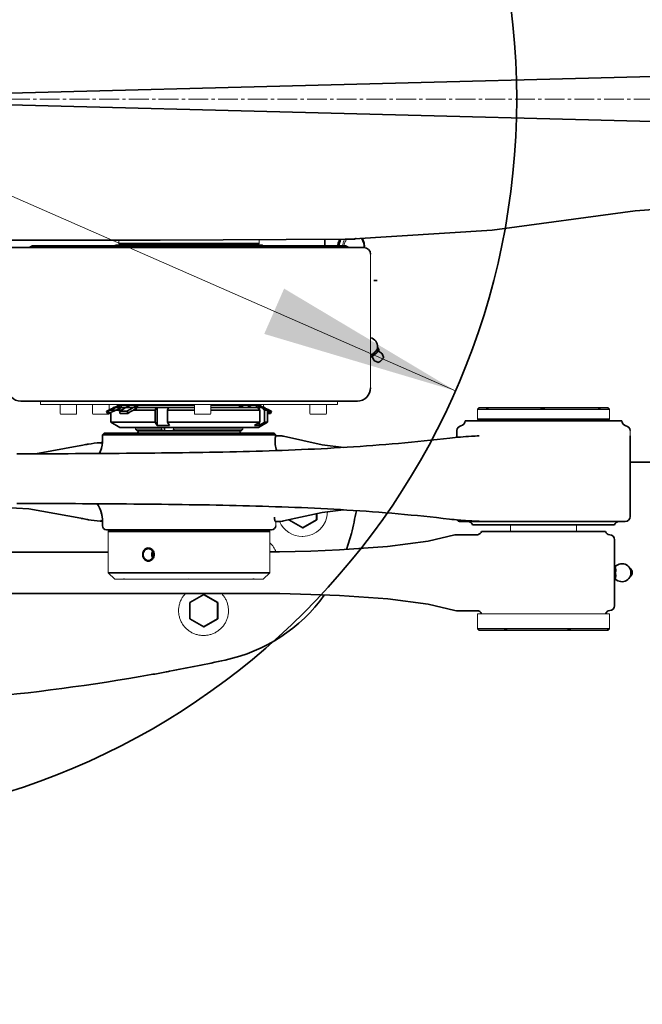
# Model space of a CAD drawing. Header units: millimetres. Extents: x -4455 to 4455, y -3150 to 3150.
# Tile 16 of 20: x 2473 to 2851, y 155 to 751. Entities that reach past the tile are written whole.
import ezdxf

# ---------------------------------------------------------------- set-up
doc = ezdxf.new("R2010")
doc.units = ezdxf.units.MM
doc.linetypes.add('点画线', pattern=[18, 12, -2, 2, -2])
doc.layers.get('0').update_dxf_attribs({"lineweight": 35})
for name, color, linetype, lineweight in [('00_BUW_DATUM', 7, 'Continuous', 18), ('02___PRT_ALL_AXES', 7, 'Continuous', 18), ('中心线层', 1, '点画线', 18), ('尺寸线层', 3, 'Continuous', 18), ('粗实线层', 7, 'Continuous', 35)]:
    doc.layers.add(name, color=color, linetype=linetype, lineweight=lineweight)
doc.styles.add('标准', font='txt', dxfattribs={"width": 0.667})
doc.dimstyles.new('标准', dxfattribs={"dimscale": 30, "dimtxt": 3.5, "dimasz": 4, "dimexe": 2, "dimexo": 0, "dimtad": 1, "dimdsep": 46, "dimtxsty": '标准', "dimblk": '_CAXARROW', "dimcen": 0, "dimdle": 6, "dimazin": 2, "dimtfac": 0.707107, "dimtdec": 3, "dimtmove": 2, "dimatfit": 3, "dimfxl": 1, "dimfrac": 2, "dimtolj": 1, "dimarcsym": 1})

# ---------------------------------------------------------------- blocks, each defined once
blk = doc.blocks.new('*X23')
at = {"layer": '尺寸线层', "linetype": 'Continuous', "transparency": 16777216}
for points in [[(1931.76, 880.12), (2047.68, 845.63), (2035.62, 818.16)], [(2737.58, 526.49), (2633.73, 588.45), (2621.67, 560.98)]]:
    blk.add_hatch(color=0, dxfattribs=at).paths.add_polyline_path(points, flags=0)
at = {"layer": '尺寸线层', "color": 0, "linetype": 'Continuous', "transparency": 16777216}
blk.add_line((1551.02, 1047.21), (2737.58, 526.49), dxfattribs=at)
at = {"layer": '尺寸线层', "color": 0, "transparency": 16777216, "insert": (1691.48, 1067.31), "char_height": 105, "width": 482.161, "attachment_point": 5, "rotation": 336.30605, "line_spacing_factor": 1.15057, "style": '标准'}
blk.add_mtext('\\T1.1;%%C880', dxfattribs=at)
blk = doc.blocks.new('_CAXARROW')
blk.add_hatch(color=0).paths.add_polyline_path([(0, 0), (-1, 0.125), (-1, -0.125)], flags=0)
blk = doc.blocks.new('*X24')
at = {"layer": '尺寸线层', "color": 0, "linetype": 'Continuous', "transparency": 16777216}
blk.add_line((3427.25, 554.89), (3423.25, 554.89), dxfattribs=at)
blk.add_arc((2334.67, 703.3), 1102.61, 352.26437, 1.5, dxfattribs=at)
at = {"layer": '尺寸线层', "color": 0, "transparency": 16777216, "insert": (3358.47, 554.89), "char_height": 105, "width": 210, "attachment_point": 5, "line_spacing_factor": 1.15057, "style": '标准'}
blk.add_mtext('\\T1.1;3%%D', dxfattribs=at)

msp = doc.modelspace()

# ---------------------------------------------------------------- linework, layer by layer
at = {"color": 7, "linetype": 'Continuous'}
for p, q in [((2532.101, 614.804), (2620.101, 614.804)), ((2618.601, 615.804), (2533.601, 615.804)), ((2534.601, 614.804), (2533.601, 615.804)), ((2617.601, 614.804), (2618.601, 615.804)), ((2658.379, 614.304), (2658.379, 618.304)), ((2670.74, 618.304), (2676.832, 618.304)), ((2673.083, 618.317), (2673.082, 618.317)), ((2677.01, 618.719), (2677.301, 618.723)), ((2682.101, 613.304), (2429.83, 613.304)), ((2481.102, 614.304), (2671.099, 614.304)), ((2688.027, 593.304), (2690.082, 593.304)), ((2687.804, 548.851), (2686.101, 547.958)), ((2690.364, 551.651), (2687.804, 548.851)), ((2688.133, 548.492), (2687.804, 548.851)), ((2690.299, 552.475), (2690.364, 551.651)), ((2690.582, 552.692), (2690.352, 552.943)), ((2690.364, 551.651), (2690.692, 551.292)), ((2691.073, 550.341), (2691.055, 551.502)), ((2691.141, 550.264), (2692.49, 549.538)), ((2687.303, 546.894), (2686.101, 547.02)), ((2687.373, 546.819), (2687.975, 545.411)), ((2690.469, 543.777), (2688.843, 544.522)), ((2690.617, 543.749), (2690.469, 543.777)), ((2693.894, 546.908), (2693.298, 548.594)), ((2474.102, 520.304), (2678.099, 520.304)), ((2526.145, 514.229), (2527.06, 514.229)), ((2526.145, 514.229), (2526.755, 512.859)), ((2527.67, 512.859), (2527.06, 514.229)), ((2528.601, 514.804), (2534.923, 514.804)), ((2528.601, 507.48), (2528.601, 513.295)), ((2530.101, 516.304), (2529.555, 515.759)), ((2530.101, 516.304), (2579.34, 516.304)), ((2533.104, 517.351), (2530.771, 516.304)), ((2531.686, 516.304), (2535.031, 517.804)), ((2532.601, 518.104), (2532.601, 518.304)), ((2579.34, 517.804), (2532.901, 517.804)), ((2534.116, 517.804), (2533.104, 517.35)), ((2533.888, 514.229), (2538.504, 514.229)), ((2533.888, 514.229), (2534.38, 512.859)), ((2535.031, 517.804), (2535.031, 516.304)), ((2540.315, 517.804), (2537.618, 516.304)), ((2538.995, 512.859), (2538.504, 514.229)), ((2542.233, 516.304), (2544.93, 517.804)), ((2542.345, 514.804), (2555.607, 514.804)), ((2544.93, 517.804), (2544.93, 516.304)), ((2555.607, 514.804), (2556.14, 516.304)), ((2555.607, 507.48), (2555.607, 514.804)), ((2556.786, 505.564), (2556.786, 516.304)), ((2563.622, 516.304), (2563.089, 514.804)), ((2563.089, 514.804), (2579.34, 514.804)), ((2563.089, 514.804), (2563.089, 507.48)), ((2619.301, 517.804), (2589.34, 517.804)), ((2589.34, 516.304), (2622.101, 516.304)), ((2589.34, 514.804), (2618.952, 514.804)), ((2606.599, 516.304), (2606.599, 517.804)), ((2606.599, 517.804), (2609.248, 516.304)), ((2614.007, 516.304), (2611.359, 517.804)), ((2616.951, 516.304), (2616.951, 517.804)), ((2616.951, 517.804), (2620.286, 516.304)), ((2618.952, 514.804), (2617.544, 516.304)), ((2621.381, 516.304), (2618.046, 517.804)), ((2618.101, 517.78), (2618.101, 517.804)), ((2618.668, 515.107), (2618.668, 516.304)), ((2618.952, 507.48), (2618.952, 514.804)), ((2619.601, 518.104), (2619.601, 518.304)), ((2620.376, 516.304), (2621.784, 514.804)), ((2621.784, 514.804), (2623.601, 514.804)), ((2621.784, 514.804), (2621.784, 507.48)), ((2622.101, 516.304), (2622.689, 515.716)), ((2623.601, 507.48), (2623.601, 514.804)), ((2624.898, 514.229), (2624.291, 512.859)), ((2624.898, 514.229), (2625.993, 514.229)), ((2625.386, 512.859), (2625.993, 514.229)), ((2751.927, 516.304), (2750.927, 515.304)), ((2750.927, 515.304), (2830.927, 515.304)), ((2829.927, 516.304), (2830.927, 515.304)), ((2526.755, 512.859), (2527.67, 512.859)), ((2555.607, 507.48), (2528.601, 507.48)), ((2534.101, 504.304), (2528.601, 507.48)), ((2534.38, 512.859), (2538.995, 512.859)), ((2556.786, 505.564), (2555.607, 507.48)), ((2618.952, 507.48), (2563.089, 507.48)), ((2563.089, 507.48), (2564.268, 505.564)), ((2618.101, 504.304), (2623.601, 507.48)), ((2618.668, 505.564), (2618.668, 507.305)), ((2623.601, 507.48), (2621.784, 507.48)), ((2624.291, 512.859), (2625.386, 512.859)), ((2743.427, 508.304), (2838.426, 508.304)), ((2830.927, 509.304), (2750.927, 509.304)), ((2751.927, 508.304), (2750.927, 509.304)), ((2829.927, 508.304), (2830.927, 509.304)), ((2618.101, 504.304), (2534.101, 504.304)), ((2544.601, 502.304), (2543.601, 503.304)), ((2544.601, 502.304), (2607.6, 502.304)), ((2545.101, 501.304), (2545.101, 500.804)), ((2559.824, 502.304), (2559.417, 503.304)), ((2561.134, 502.304), (2561.134, 504.304)), ((2566.736, 503.304), (2567.143, 502.304)), ((2607.101, 501.304), (2607.101, 500.804)), ((2607.601, 502.304), (2608.601, 503.304)), ((2738.427, 502.388), (2738.427, 499.304)), ((2524.601, 500.804), (2523.601, 499.804)), ((2628.601, 499.804), (2523.601, 499.804)), ((2523.601, 499.804), (2523.601, 495.304)), ((2627.6, 500.804), (2524.601, 500.804)), ((2627.601, 500.804), (2628.601, 499.804)), ((2628.311, 496.221), (2628.311, 495.304)), ((2628.577, 499.304), (2630.752, 499.304)), ((2633.418, 498.966), (2633.417, 498.966)), ((2843.427, 499.304), (2843.427, 450.304)), ((2510.613, 493.326), (2482.986, 488.372)), ((2510.809, 493.37), (2510.607, 493.325)), ((2510.81, 493.364), (2510.607, 493.325)), ((2510.613, 493.326), (2510.607, 493.325)), ((2522.891, 494.913), (2522.496, 494.76)), ((2523.171, 495.09), (2522.891, 494.913)), ((2898.573, 483.304), (2843.427, 483.304)), ((2510.81, 449.244), (2510.607, 449.284)), ((2510.809, 449.239), (2510.607, 449.284)), ((2522.892, 447.695), (2522.457, 447.858)), ((2522.892, 447.695), (2523.143, 447.539)), ((2633.418, 447.642), (2633.417, 447.642)), ((2636.507, 448.397), (2645.007, 443.489)), ((2644.93, 443.534), (2653.352, 448.397)), ((2645.007, 443.489), (2653.506, 448.397)), ((2653.352, 448.397), (2653.352, 452.003)), ((2653.506, 448.397), (2653.352, 448.397)), ((2653.506, 448.397), (2653.506, 452.037)), ((2523.601, 447.304), (2523.601, 444.804)), ((2526.101, 442.304), (2626.1, 442.304)), ((2528.101, 442.304), (2527.101, 441.304)), ((2624.101, 442.304), (2625.101, 441.304)), ((2630.752, 447.304), (2628.503, 447.304)), ((2740.751, 447.304), (2840.425, 447.304)), ((2833.926, 445.304), (2747.927, 445.304)), ((2527.101, 441.304), (2625.101, 441.304)), ((2671.588, 430.436), (2674.642, 440.043)), ((2737.203, 439.156), (2720.997, 435.374)), ((2738.135, 439.304), (2737.22, 439.162)), ((2738.135, 439.304), (2751.125, 439.304)), ((2753.43, 441.304), (2828.426, 441.304)), ((2833.927, 436.304), (2833.927, 396.304)), ((2667.381, 430.14), (2649.873, 429.416)), ((2667.382, 430.14), (2667.381, 430.14)), ((2403.874, 428.804), (2527.101, 428.804)), ((2834.742, 419.878), (2833.927, 420.906)), ((2834.396, 420.315), (2835.916, 421.124)), ((2625.101, 416.304), (2527.101, 416.304)), ((2531.101, 412.304), (2527.101, 416.304)), ((2621.101, 412.304), (2625.101, 416.304)), ((2834.462, 416.249), (2833.927, 416.249)), ((2834.742, 412.73), (2833.927, 411.702)), ((2834.396, 412.294), (2835.916, 411.484)), ((2403.874, 403.804), (2612.854, 403.804)), ((2585.011, 403.119), (2576.512, 398.212)), ((2593.357, 398.212), (2584.935, 403.075)), ((2593.511, 398.212), (2585.011, 403.119)), ((2649.964, 403.19), (2667.381, 402.469)), ((2667.382, 402.469), (2667.381, 402.469)), ((2667.382, 402.469), (2696.485, 400.418)), ((2696.485, 400.418), (2721.066, 397.222)), ((2576.512, 398.212), (2576.512, 388.397)), ((2593.511, 398.212), (2593.357, 398.212)), ((2593.357, 388.397), (2593.357, 398.212)), ((2593.511, 388.397), (2593.511, 398.212)), ((2721.066, 397.222), (2737.201, 393.454)), ((2576.512, 388.397), (2585.011, 383.489)), ((2584.935, 383.534), (2593.357, 388.397)), ((2585.011, 383.489), (2593.511, 388.397)), ((2593.511, 388.397), (2593.357, 388.397)), ((2737.235, 393.443), (2737.205, 393.452)), ((2737.234, 393.443), (2738.135, 393.304)), ((2738.135, 393.304), (2751.125, 393.304)), ((2830.927, 382.304), (2750.927, 382.304)), ((2751.927, 381.304), (2750.927, 382.304)), ((2829.927, 381.304), (2830.927, 382.304))]:
    msp.add_line(p, q, dxfattribs=at)
for points in [[(2673.082, 618.317), (2759.852, 623.904), (2846.458, 635.604), (2930.189, 641.576)], [(2291.995, 618.007), (2429.377, 617.857), (2558.516, 617.843), (2673.084, 618.317)], [(2669.932, 492.236), (2656.752, 493.858), (2633.417, 498.966)], [(2416.684, 457.403), (2441.458, 457.093), (2478.977, 454.955), (2510.612, 449.283)], [(2633.417, 447.642), (2656.83, 452.764), (2669.711, 454.346)], [(2720.997, 435.374), (2696.407, 432.183), (2667.382, 430.14)], [(2649.873, 429.416), (2630.968, 428.952), (2625.101, 428.905)], [(2612.665, 403.804), (2631.059, 403.655), (2649.964, 403.19)]]:
    msp.add_lwpolyline(points, dxfattribs=at)
for centre, radius, start, end in [((2532.101, 613.804), 1, 90, 149.668273), ((2620.101, 613.804), 1, 30.331727, 90), ((2677.223, 613.318), 10.34, 164.482628, 174.46318), ((2671.518, 613.305), 10.997, 359.995745, 14.077392), ((2478.101, 618.304), 5, 270, 306.869898), ((2674.101, 618.304), 5, 233.130102, 270), ((2682.101, 609.304), 4, 0, 90), ((2672.005, 613.304), 10.336, 0.000422, 0.956597), ((2684.906, 553.304), 5.461, 356.201658, 77.330578), ((2684.897, 553.306), 5.47, 346.870622, 356.193892), ((2691.675, 548.022), 1.721, 19.405007, 61.73869), ((2689.558, 546.087), 1.721, 203.126779, 245.460449), ((2474.101, 528.304), 8, 180, 270), ((2678.101, 528.304), 8, 270, 360), ((2532.901, 518.104), 0.3, 180, 270), ((2619.301, 518.104), 0.3, 270, 0), ((2740.427, 508.304), 3, 279.594068, 0), ((2841.427, 508.304), 3, 180, 260.405932), ((2546.101, 501.304), 1, 90, 180), ((2560.533, 572.515), 67.056, 266.796915, 269.995149), ((2560.522, 572.515), 67.056, 270.004851, 273.203085), ((2606.101, 501.304), 1, 0, 90), ((2741.427, 502.388), 3, 99.594068, 180), ((2840.427, 502.388), 3, 0, 80.405932), ((2510.601, 495.304), 13, 328.495167, 0), ((2630.748, 488.606), 10.699, 80.392162, 89.982563), ((2630.736, 488.531), 10.774, 78.767418, 80.392056), ((2630.72, 488.454), 10.853, 75.605101, 78.765226), ((2759.245, 284.26), 215.044, 93.208784, 96.702815), ((2759.242, 284.298), 215.006, 91.943163, 93.208364), ((2528.612, 412.777), 82.536, 100.061195, 102.456972), ((2528.57, 413.01), 82.299, 99.429588, 100.06034), ((2528.529, 413.266), 82.04, 94.464554, 99.430573), ((2528.506, 413.5), 81.805, 94.231112, 94.461168), ((2528.504, 413.52), 81.785, 93.946014, 94.231115), ((2528.503, 413.541), 81.763, 93.725485, 93.946011), ((2510.711, 495.32), 12.919, 342.023715, 343.979311), ((2503.601, 447.304), 20, 0, 32.667159), ((1452.577, 703.305), 1250.1, 347.84294, 348.49153), ((2528.612, 529.832), 82.536, 257.543028, 259.938805), ((2528.57, 529.599), 82.299, 259.93966, 260.570413), ((2528.529, 529.343), 82.04, 260.569429, 265.535446), ((2528.506, 529.11), 81.806, 265.538833, 265.741303), ((2528.504, 529.09), 81.786, 265.741298, 266.054105), ((2528.503, 529.068), 81.764, 266.054109, 266.269729), ((2504, 447.324), 19.626, 9.64092, 11.073305), ((2630.748, 458.003), 10.699, 270.017437, 279.607838), ((2630.736, 458.078), 10.774, 279.607944, 281.232582), ((2630.72, 458.155), 10.853, 281.234774, 284.394899), ((2759.537, 667.332), 220.028, 263.310687, 266.2443), ((2740.753, 450.304), 3, 221.083137, 270), ((2759.534, 667.313), 220.009, 266.24456, 266.67379), ((2747.686, 450.304), 3, 238.557641, 270), ((2759.535, 667.321), 220.017, 266.673788, 266.957288), ((2759.534, 667.303), 219.999, 266.957274, 268.025005), ((2840.427, 450.304), 3, 270, 360), ((2526.101, 444.804), 2.5, 180, 270), ((2626.101, 444.804), 2.5, 270, 360), ((2745.098, 444.304), 3, 19.471221, 90), ((2836.755, 444.304), 3, 90, 160.528779), ((2750.598, 442.304), 3, 278.657696, 340.528779), ((2831.258, 442.295), 3, 199.285504, 266.831326), ((2830.927, 436.304), 3, 0, 86.831326), ((2838.483, 416.304), 5.461, 241.9638, 118.036106), ((2576.891, 461.094), 99.99, 282.159274, 324.284945), ((2830.927, 396.304), 3, 273.168674, 0), ((2750.598, 390.304), 3, 19.471221, 90), ((2831.258, 390.313), 3, 93.168674, 160.714496), ((2334.699, 1585.176), 1249.867, 280.584827, 282.158953), ((2283.92, 1870.737), 1539.901, 280.070985, 280.385623), ((2420.86, 1123.859), 780.573, 280.381578, 280.588152)]:
    msp.add_arc(centre, radius, start, end, dxfattribs=at)
for points, knots in [([(2666.244, 614.314), (2666.276, 614.667), (2666.47, 616.049), (2666.934, 617.396), (2667.424, 618.315)], [0, 0, 0, 0, 5375.2788507, 21175.7580458, 21175.7580458, 21175.7580458, 21175.7580458]), ([(2667.261, 616.084), (2667.316, 616.282), (2667.558, 617.058), (2667.896, 617.804), (2668.2, 618.329)], [0, 0, 0, 0, 3818.1093976, 15084.5870319, 15084.5870319, 15084.5870319, 15084.5870319]), ([(2680.866, 618.593), (2681.334, 617.843), (2682.063, 616.178), (2682.325, 614.383), (2682.34, 613.477)], [0, 0, 0, 0, 13279.2159137, 26891.7033205, 26891.7033205, 26891.7033205, 26891.7033205]), ([(2680.976, 618.857), (2681.111, 618.638), (2681.624, 617.73), (2681.992, 616.741), (2682.184, 615.98)], [0, 0, 0, 0, 3741.3281987, 15164.8368872, 15164.8368872, 15164.8368872, 15164.8368872]), ([(2686.098, 548.018), (2686.191, 548.054), (2686.386, 548.141), (2686.683, 548.299), (2686.997, 548.491), (2687.442, 548.794), (2688.001, 549.231), (2688.639, 549.81), (2689.128, 550.326), (2689.476, 550.744), (2689.7, 551.041), (2689.89, 551.325), (2690.042, 551.591), (2690.155, 551.833), (2690.207, 551.99), (2690.224, 552.063)], [0, 0, 0, 0, 4119.2054194, 8739.6744487, 13800.4904587, 19228.763885, 30849.485327, 42880.0696085, 54559.2778928, 60037.1954528, 65159.7769116, 69851.950434, 74051.9988056, 77711.5783422, 80808.3905099, 80808.3905099, 80808.3905099, 80808.3905099]), ([(2690.692, 551.292), (2690.654, 551.121), (2690.566, 550.784), (2690.388, 550.295), (2690.189, 549.911), (2689.995, 549.629), (2689.832, 549.434), (2689.654, 549.256), (2689.398, 549.046), (2689.048, 548.827), (2688.599, 548.631), (2688.289, 548.534), (2688.133, 548.492)], [0, 0, 0, 0, 8147.8240903, 16251.0788596, 24279.3935804, 28257.5670078, 32204.4570342, 36118.259159, 39999.767517, 47675.7113078, 55275.3286487, 62828.609011, 62828.609011, 62828.609011, 62828.609011]), ([(2690.582, 552.692), (2690.646, 552.573), (2690.763, 552.347), (2690.893, 552.068), (2690.973, 551.862), (2691.017, 551.728), (2691.046, 551.61), (2691.055, 551.536), (2691.055, 551.502)], [0, 0, 0, 0, 12235.7190746, 23197.2578963, 28032.7015233, 32337.5612898, 36040.499604, 39099.4842625, 39099.4842625, 39099.4842625, 39099.4842625]), ([(2691.055, 551.502), (2691.056, 551.477), (2691.053, 551.432), (2691.033, 551.37), (2690.999, 551.325), (2690.953, 551.294), (2690.897, 551.278), (2690.809, 551.272), (2690.74, 551.282), (2690.692, 551.292)], [0, 0, 0, 0, 6656.3768698, 12151.6080061, 16975.5187415, 21678.5279009, 26695.4832928, 32265.9567849, 45293.4978937, 45293.4978937, 45293.4978937, 45293.4978937]), ([(2691.073, 550.348), (2691.073, 550.347), (2691.075, 550.34), (2691.077, 550.334), (2691.08, 550.329)], [0, 0, 0, 0, 2179.1891771, 15360.7000816, 15360.7000816, 15360.7000816, 15360.7000816]), ([(2691.08, 550.329), (2691.081, 550.326), (2691.088, 550.313), (2691.096, 550.302), (2691.104, 550.293)], [0, 0, 0, 0, 3267.3966345, 15360.8037488, 15360.8037488, 15360.8037488, 15360.8037488]), ([(2691.104, 550.293), (2691.107, 550.29), (2691.118, 550.279), (2691.131, 550.269), (2691.141, 550.264)], [0, 0, 0, 0, 4311.3686338, 15361.0533519, 15361.0533519, 15361.0533519, 15361.0533519]), ([(2688.133, 548.492), (2688.098, 548.395), (2688.019, 548.203), (2687.869, 547.932), (2687.679, 547.683), (2687.483, 547.505), (2687.305, 547.384), (2687.107, 547.278), (2686.832, 547.177), (2686.475, 547.105), (2686.229, 547.085), (2686.103, 547.079)], [0, 0, 0, 0, 6657.3079981, 13285.7555896, 19940.9503937, 26723.4375739, 30207.8749487, 33775.7873202, 41189.2864315, 48984.5177353, 57106.4053699, 57106.4053699, 57106.4053699, 57106.4053699]), ([(2687.347, 546.859), (2687.343, 546.863), (2687.33, 546.876), (2687.314, 546.887), (2687.302, 546.892)], [0, 0, 0, 0, 4824.7781124, 15344.8672172, 15344.8672172, 15344.8672172, 15344.8672172]), ([(2687.373, 546.819), (2687.372, 546.822), (2687.365, 546.836), (2687.355, 546.85), (2687.347, 546.859)], [0, 0, 0, 0, 3220.2115229, 15345.1851152, 15345.1851152, 15345.1851152, 15345.1851152]), ([(2693.894, 546.908), (2693.91, 546.864), (2693.914, 546.788), (2693.899, 546.683), (2693.863, 546.552), (2693.785, 546.368), (2693.65, 546.132), (2693.472, 545.874), (2693.256, 545.603), (2693.008, 545.325), (2692.644, 544.957), (2692.254, 544.615), (2691.849, 544.312), (2691.559, 544.119), (2691.284, 543.961), (2691.035, 543.845), (2690.842, 543.78), (2690.706, 543.754), (2690.645, 543.749), (2690.617, 543.749)], [0, 0, 0, 0, 3019.5637069, 4868.3565851, 6971.7402334, 11963.2356554, 17971.3851537, 24887.7150747, 32555.0321522, 40783.2673693, 49360.3225303, 66650.8364661, 74914.1280333, 82632.1760898, 89613.1104836, 95696.4460053, 100769.9358634, 102914.8328758, 104801.2399356, 104801.2399356, 104801.2399356, 104801.2399356]), ([(2734.145, 497.835), (2713.469, 495.404), (2671.736, 491.828), (2619.046, 489.828), (2575.941, 489.035), (2530.254, 488.542), (2495.424, 488.363), (2471.807, 488.363)], [0, 0, 0, 0, 14693.1348669, 29542.5755578, 37205.8565338, 45120.251497, 61787.8476003, 61787.8476003, 61787.8476003, 61787.8476003]), ([(2628.311, 496.221), (2628.311, 496.812), (2628.35, 497.755), (2628.44, 498.697), (2628.503, 499.044)], [0, 0, 0, 0, 9442.5613364, 15083.1728235, 15083.1728235, 15083.1728235, 15083.1728235]), ([(2628.311, 495.304), (2628.311, 494.87), (2628.39, 493.165), (2628.776, 491.475), (2629.225, 490.286)], [0, 0, 0, 0, 5387.6361611, 21145.544222, 21145.544222, 21145.544222, 21145.544222]), ([(2628.503, 499.044), (2628.509, 499.083), (2628.522, 499.147), (2628.542, 499.232), (2628.557, 499.276), (2628.57, 499.304), (2628.577, 499.304)], [0, 0, 0, 0, 11514.2639422, 19694.9109385, 24679.0517553, 26748.2983676, 26748.2983676, 26748.2983676, 26748.2983676]), ([(2738.232, 498.249), (2738.262, 498.326), (2738.379, 498.665), (2738.427, 499.027), (2738.427, 499.304)], [0, 0, 0, 0, 3599.9358004, 15760.2971163, 15760.2971163, 15760.2971163, 15760.2971163]), ([(2521.704, 488.529), (2522.108, 489.187), (2522.571, 490.116), (2522.919, 491.087), (2522.999, 491.333)], [0, 0, 0, 0, 10814.7087922, 14448.0737193, 14448.0737193, 14448.0737193, 14448.0737193]), ([(2471.807, 458.246), (2495.402, 458.246), (2530.201, 458.066), (2575.846, 457.574), (2618.914, 456.784), (2671.555, 454.79), (2713.25, 451.225), (2733.907, 448.802)], [0, 0, 0, 0, 16189.026005, 23876.590189, 31320.3050723, 45743.9252047, 60014.2367488, 60014.2367488, 60014.2367488, 60014.2367488]), ([(2523.261, 451.093), (2523.137, 451.724), (2522.528, 454.198), (2521.44, 456.552), (2520.406, 458.15)], [0, 0, 0, 0, 5135.0178624, 20341.8431661, 20341.8431661, 20341.8431661, 20341.8431661]), ([(2628.151, 447.771), (2628.071, 448.086), (2627.967, 448.825), (2627.928, 449.568), (2627.925, 449.985)], [0, 0, 0, 0, 6649.2243733, 15190.0558715, 15190.0558715, 15190.0558715, 15190.0558715]), ([(2628.311, 447.374), (2628.273, 447.41), (2628.216, 447.549), (2628.174, 447.683), (2628.151, 447.771)], [0, 0, 0, 0, 5588.2720201, 15195.6571857, 15195.6571857, 15195.6571857, 15195.6571857]), ([(2628.327, 447.363), (2628.324, 447.365), (2628.314, 447.38), (2628.312, 447.354), (2628.311, 447.346)], [0, 0, 0, 0, 4438.0247371, 15196.8468327, 15196.8468327, 15196.8468327, 15196.8468327]), ([(2628.503, 447.304), (2628.491, 447.304), (2628.429, 447.312), (2628.371, 447.34), (2628.327, 447.363)], [0, 0, 0, 0, 2927.2440347, 15197.6312653, 15197.6312653, 15197.6312653, 15197.6312653]), ([(2553.938, 429.072), (2553.922, 429.038), (2553.898, 428.988), (2553.866, 428.92), (2553.846, 428.878), (2553.83, 428.844), (2553.82, 428.823), (2553.812, 428.806), (2553.805, 428.789), (2553.794, 428.758), (2553.777, 428.713), (2553.757, 428.66), (2553.737, 428.607), (2553.721, 428.563), (2553.709, 428.532), (2553.702, 428.514), (2553.697, 428.496), (2553.691, 428.473), (2553.675, 428.418), (2553.657, 428.354), (2553.638, 428.29), (2553.629, 428.258), (2553.624, 428.24), (2553.62, 428.226), (2553.617, 428.212), (2553.613, 428.193), (2553.607, 428.16), (2553.594, 428.095), (2553.58, 428.029), (2553.569, 427.973), (2553.564, 427.949), (2553.56, 427.93), (2553.558, 427.911), (2553.554, 427.878), (2553.548, 427.83), (2553.541, 427.773), (2553.534, 427.716), (2553.529, 427.668), (2553.524, 427.635), (2553.522, 427.615), (2553.522, 427.595), (2553.521, 427.571), (2553.519, 427.531), (2553.517, 427.482), (2553.514, 427.403), (2553.512, 427.344), (2553.51, 427.304)], [0, 0, 0, 0, 15922.6548767, 23883.9823151, 31845.3097535, 35825.9734727, 39806.6371919, 41796.9690515, 43787.3009111, 47767.9646302, 55729.2920686, 63690.619507, 71651.9469454, 79613.2743837, 83593.9381029, 85584.2699625, 87574.6018221, 91555.2655413, 95535.9292605, 111458.5841372, 119419.9115756, 123400.5752948, 125390.9071544, 127381.239014, 129371.5708736, 131361.9027332, 135342.5664523, 143303.8938907, 159226.5487675, 163207.2124867, 167187.8762058, 169178.2080654, 171168.539925, 175149.2036442, 183110.5310826, 191071.858521, 199033.1859593, 206994.5133977, 210975.1771169, 212965.5089765, 214955.8408361, 218936.5045553, 222917.1682745, 230878.4957128, 238839.8231512, 254762.478028, 254762.478028, 254762.478028, 254762.478028]), ([(2553.51, 427.304), (2553.512, 427.266), (2553.514, 427.208), (2553.517, 427.131), (2553.519, 427.083), (2553.52, 427.044), (2553.521, 427.02), (2553.522, 427.001), (2553.524, 426.982), (2553.528, 426.948), (2553.533, 426.901), (2553.54, 426.843), (2553.547, 426.786), (2553.553, 426.738), (2553.556, 426.705), (2553.559, 426.686), (2553.563, 426.667), (2553.568, 426.644), (2553.579, 426.587), (2553.592, 426.521), (2553.605, 426.456), (2553.612, 426.423), (2553.615, 426.404), (2553.618, 426.39), (2553.622, 426.376), (2553.627, 426.358), (2553.636, 426.326), (2553.655, 426.262), (2553.673, 426.198), (2553.688, 426.143), (2553.695, 426.12), (2553.7, 426.101), (2553.706, 426.084), (2553.718, 426.053), (2553.734, 426.008), (2553.754, 425.955), (2553.774, 425.902), (2553.791, 425.858), (2553.802, 425.827), (2553.809, 425.809), (2553.818, 425.792), (2553.828, 425.77), (2553.844, 425.736), (2553.865, 425.692), (2553.897, 425.623), (2553.922, 425.571), (2553.938, 425.536)], [0, 0, 0, 0, 15926.4511737, 23889.6767606, 31852.9023475, 35834.5151409, 39816.1279343, 41806.934331, 43797.7407277, 47779.3535212, 55742.579108, 63705.8046949, 71669.0302818, 79632.2558686, 83613.8686621, 85604.6750588, 87595.4814555, 91577.0942489, 95558.7070424, 111485.1582161, 119448.3838029, 123429.9965964, 125420.8029931, 127411.6093898, 129402.4157865, 131393.2221832, 135374.8349767, 143338.0605635, 159264.5117373, 163246.1245307, 167227.7373241, 169218.5437208, 171209.3501176, 175190.962911, 183154.1884978, 191117.4140847, 199080.6396716, 207043.8652584, 211025.4780519, 213016.2844486, 215007.0908453, 218988.7036387, 222970.3164322, 230933.542019, 238896.7676059, 254823.2187796, 254823.2187796, 254823.2187796, 254823.2187796]), ([(2833.931, 420.684), (2834.032, 420.504), (2834.219, 420.138), (2834.446, 419.574), (2834.608, 419.001), (2834.699, 418.428), (2834.722, 417.862), (2834.673, 417.13), (2834.56, 416.595), (2834.462, 416.249)], [0, 0, 0, 0, 6571.2460038, 13014.2650127, 19302.6579061, 25426.5741381, 31399.4699723, 37248.5710396, 48683.5467092, 48683.5467092, 48683.5467092, 48683.5467092]), ([(2844.709, 416.343), (2844.71, 416.618), (2844.643, 417.168), (2844.338, 417.939), (2843.849, 418.606), (2843.418, 418.95), (2843.185, 419.089)], [0, 0, 0, 0, 7391.8788236, 14766.9556525, 22114.5757234, 29431.6418827, 29431.6418827, 29431.6418827, 29431.6418827]), ([(2834.462, 416.249), (2834.556, 415.91), (2834.665, 415.386), (2834.71, 414.67), (2834.686, 414.117), (2834.596, 413.557), (2834.437, 412.997), (2834.213, 412.443), (2834.029, 412.085), (2833.93, 411.908)], [0, 0, 0, 0, 11426.1543667, 17271.4758078, 23241.8578127, 29366.3892193, 35661.4136612, 42118.9776405, 48713.9242489, 48713.9242489, 48713.9242489, 48713.9242489]), ([(2843.27, 413.677), (2843.49, 413.818), (2843.896, 414.16), (2844.355, 414.808), (2844.642, 415.551), (2844.708, 416.08), (2844.709, 416.343)], [0, 0, 0, 0, 7320.8588698, 14670.9870277, 22048.0039621, 29442.9010462, 29442.9010462, 29442.9010462, 29442.9010462]), ([(2334.674, 335.31), (2371.271, 335.31), (2444.501, 338.528), (2517.166, 348.164), (2553.199, 354.563)], [0, 0, 0, 0, 23122.0662169, 46244.4615464, 46244.4615464, 46244.4615464, 46244.4615464])]:
    msp.add_open_spline(points, degree=3, knots=knots, dxfattribs=at)
for points in [[(2530.213, 516.054), (2528.857, 515.446), (2527.501, 514.837), (2526.145, 514.229)], [(2527.06, 514.229), (2528.602, 514.921), (2530.144, 515.613), (2531.686, 516.304)], [(2535.031, 516.304), (2532.577, 515.157), (2530.123, 514.008), (2527.67, 512.859)], [(2537.618, 516.304), (2536.375, 515.613), (2535.131, 514.921), (2533.888, 514.229)], [(2538.504, 514.229), (2539.747, 514.921), (2540.99, 515.613), (2542.233, 516.304)], [(2544.93, 516.304), (2542.951, 515.156), (2540.973, 514.008), (2538.995, 512.859)], [(2620.361, 516.271), (2621.873, 515.59), (2623.386, 514.91), (2624.898, 514.229)], [(2625.993, 514.229), (2624.655, 514.831), (2623.318, 515.433), (2621.98, 516.035)], [(2615.837, 505.564), (2616.875, 506.202), (2617.914, 506.841), (2618.952, 507.48)], [(2621.784, 507.48), (2620.745, 506.841), (2619.707, 506.202), (2618.668, 505.564)], [(2615.837, 505.564), (2616.305, 505.495), (2617.253, 505.423), (2618.2, 505.495), (2618.668, 505.564)]]:
    msp.add_open_spline(points, degree=3, dxfattribs=at)
at = {"color": 2, "linetype": 'Continuous'}
for points in [[(2554.945, 427.304), (2554.944, 427.653), (2554.862, 428.35), (2554.497, 429.327), (2553.919, 430.165), (2553.174, 430.808), (2552.315, 431.212), (2551.405, 431.35), (2550.507, 431.212), (2549.68, 430.808), (2548.977, 430.165), (2548.443, 429.327), (2548.11, 428.35), (2548.034, 427.653), (2548.035, 427.304)], [(2548.035, 427.304), (2548.034, 426.956), (2548.11, 426.258), (2548.443, 425.282), (2548.977, 424.443), (2549.68, 423.8), (2550.507, 423.396), (2551.405, 423.258), (2552.315, 423.396), (2553.174, 423.8), (2553.919, 424.443), (2554.497, 425.282), (2554.862, 426.258), (2554.944, 426.956), (2554.945, 427.304)]]:
    msp.add_open_spline(points, degree=3, dxfattribs=at)
at = {"layer": '00_BUW_DATUM', "color": 7, "linetype": 'Continuous'}
for p, q in [((2497.967, 512.804), (2497.967, 518.304)), ((2507.967, 512.804), (2507.967, 518.304)), ((2517.662, 512.804), (2517.662, 518.304)), ((2527.662, 514.91), (2527.662, 518.304)), ((2579.34, 512.804), (2579.34, 518.304)), ((2589.34, 512.804), (2589.34, 518.304)), ((2621.208, 516.382), (2621.208, 518.304)), ((2649.327, 512.804), (2649.327, 518.304)), ((2659.327, 512.804), (2659.327, 518.304)), ((2756.905, 516.304), (2757.946, 516.304)), ((2789.035, 516.304), (2792.463, 516.304)), ((2823.716, 516.304), (2824.794, 516.304)), ((2498.467, 512.304), (2507.467, 512.304)), ((2518.162, 512.304), (2527.162, 512.304)), ((2527.662, 512.804), (2527.662, 512.859)), ((2579.84, 512.304), (2588.84, 512.304)), ((2649.827, 512.304), (2658.827, 512.304)), ((2644.991, 438.304), (2644.751, 438.304)), ((2584.995, 378.304), (2584.756, 378.304)), ((2766.591, 381.304), (2769.362, 381.304)), ((2805.171, 381.304), (2808.286, 381.304))]:
    msp.add_line(p, q, dxfattribs=at)
for centre, radius, start, end in [((2756.904, 515.804), 0.5, 90, 141.941533), ((2824.794, 515.804), 0.5, 38.501365, 90), ((2498.467, 512.804), 0.5, 180, 270), ((2507.467, 512.804), 0.5, 270, 0), ((2518.162, 512.804), 0.5, 180, 270), ((2527.162, 512.804), 0.5, 270, 0), ((2579.84, 512.804), 0.5, 180, 270), ((2588.84, 512.804), 0.5, 270, 0), ((2649.827, 512.804), 0.5, 180, 270), ((2658.827, 512.804), 0.5, 270, 0), ((2644.99, 453.304), 14.999, 270.002567, 359.413974), ((2644.751, 453.303), 14.999, 203.568463, 269.998685), ((2614.992, 423.305), 15, 22.064896, 47.455689)]:
    msp.add_arc(centre, radius, start, end, dxfattribs=at)
for points, knots in [([(2584.756, 378.304), (2584.023, 378.304), (2582.555, 378.412), (2580.403, 378.894), (2578.343, 379.685), (2576.422, 380.768), (2574.679, 382.121), (2573.153, 383.714), (2571.876, 385.513), (2570.875, 387.48), (2570.173, 389.571), (2569.784, 391.743), (2569.717, 393.948), (2569.973, 396.14), (2570.546, 398.27), (2571.424, 400.294), (2572.589, 402.168), (2573.54, 403.29), (2574.053, 403.813)], [0, 0, 0, 0, 5997.6536795, 11998.0006637, 17996.1383545, 23995.1233, 29994.0732209, 35993.0205789, 41992.0718785, 47991.2093818, 53990.394023, 59989.5826188, 65988.7911602, 71988.0249551, 77987.2250978, 83986.3489713, 89985.4264842, 95984.4618888, 95984.4618888, 95984.4618888, 95984.4618888]), ([(2584.995, 378.304), (2585.728, 378.304), (2587.196, 378.412), (2589.348, 378.894), (2591.408, 379.685), (2593.33, 380.768), (2595.072, 382.121), (2596.598, 383.714), (2597.875, 385.513), (2598.876, 387.48), (2599.578, 389.571), (2599.967, 391.743), (2600.034, 393.948), (2599.779, 396.14), (2599.206, 398.27), (2598.327, 400.294), (2597.163, 402.168), (2596.211, 403.29), (2595.698, 403.813)], [0, 0, 0, 0, 6049.4908096, 12101.6982019, 18151.677206, 24202.5107877, 30253.309042, 36304.1047113, 42355.0052205, 48405.9926784, 54457.0276817, 60508.0666738, 66559.1257838, 72610.2103655, 78661.2610043, 84712.2347146, 90763.1616638, 96814.0461406, 96814.0461406, 96814.0461406, 96814.0461406])]:
    msp.add_open_spline(points, degree=3, knots=knots, dxfattribs=at)
at = {"layer": '02___PRT_ALL_AXES', "color": 7, "linetype": 'Continuous'}
for p, q in [((2533.601, 617.846), (2533.601, 615.804)), ((2618.601, 618.092), (2618.601, 615.804)), ((2686.101, 528.304), (2686.101, 609.304)), ((2486.101, 520.304), (2486.101, 518.304)), ((2666.101, 520.304), (2666.101, 518.304)), ((2666.101, 518.304), (2486.101, 518.304)), ((2750.927, 515.304), (2750.927, 509.304)), ((2751.927, 516.304), (2756.905, 516.304)), ((2757.946, 516.304), (2789.035, 516.304)), ((2792.463, 516.304), (2823.716, 516.304)), ((2825.397, 516.304), (2824.794, 516.304)), ((2825.443, 516.304), (2829.926, 516.304)), ((2830.927, 515.304), (2830.927, 509.304)), ((2543.601, 504.304), (2543.601, 503.304)), ((2559.417, 503.304), (2543.601, 503.304)), ((2559.417, 504.304), (2559.417, 503.304)), ((2566.736, 504.304), (2566.736, 503.304)), ((2608.601, 503.304), (2566.736, 503.304)), ((2608.601, 504.304), (2608.601, 503.304)), ((2843.427, 499.304), (2843.427, 502.388)), ((2628.601, 499.304), (2628.601, 499.804)), ((2628.601, 444.804), (2628.601, 447.304)), ((2770.927, 445.304), (2770.927, 441.304)), ((2810.927, 445.304), (2810.927, 441.304)), ((2527.101, 416.304), (2527.101, 441.304)), ((2625.101, 416.304), (2625.101, 441.304)), ((2536.213, 412.304), (2531.101, 412.304)), ((2536.25, 412.304), (2537.882, 412.304)), ((2537.897, 412.304), (2621.101, 412.304)), ((2750.927, 391.304), (2830.926, 391.304)), ((2750.927, 382.304), (2750.927, 391.304)), ((2830.927, 382.304), (2830.927, 391.304)), ((2766.591, 381.304), (2751.927, 381.304)), ((2805.152, 381.304), (2769.362, 381.304)), ((2829.487, 381.304), (2808.286, 381.304)), ((2829.501, 381.304), (2829.926, 381.304))]:
    msp.add_line(p, q, dxfattribs=at)
for centre, radius, start, end in [((2678.821, 613.309), 9.728, 165.004586, 174.071725), ((2678.638, 613.311), 8.624, 163.506853, 173.303496), ((2678.187, 613.56), 9.043, 148.239905, 149.54517)]:
    msp.add_arc(centre, radius, start, end, dxfattribs=at)
for points, knots in [([(2669.424, 615.826), (2669.479, 616.031), (2669.723, 616.833), (2670.074, 617.603), (2670.392, 618.144)], [0, 0, 0, 0, 3805.0423442, 15098.2126461, 15098.2126461, 15098.2126461, 15098.2126461]), ([(2670.368, 615.759), (2670.437, 615.993), (2670.752, 616.906), (2671.226, 617.764), (2671.658, 618.341)], [0, 0, 0, 0, 3820.5337753, 15104.2849791, 15104.2849791, 15104.2849791, 15104.2849791]), ([(2756.245, 516.304), (2756.272, 516.264), (2756.34, 516.189), (2756.479, 516.109), (2756.652, 516.063), (2756.946, 516.043), (2757.39, 516.114), (2757.75, 516.23), (2757.946, 516.304)], [0, 0, 0, 0, 3218.6280813, 6654.5502587, 10556.4686911, 15090.0196299, 26312.0656938, 40323.0541921, 40323.0541921, 40323.0541921, 40323.0541921]), ([(2789.035, 516.304), (2789.17, 516.263), (2789.73, 516.117), (2790.311, 516.054), (2790.747, 516.054)], [0, 0, 0, 0, 3921.0924071, 16036.7300529, 16036.7300529, 16036.7300529, 16036.7300529]), ([(2790.747, 516.054), (2790.895, 516.054), (2791.473, 516.075), (2792.049, 516.18), (2792.463, 516.304)], [0, 0, 0, 0, 4082.1127069, 16047.7149839, 16047.7149839, 16047.7149839, 16047.7149839]), ([(2823.716, 516.304), (2823.914, 516.23), (2824.278, 516.113), (2824.727, 516.043), (2825.026, 516.063), (2825.203, 516.109), (2825.345, 516.189), (2825.416, 516.264), (2825.443, 516.304)], [0, 0, 0, 0, 14306.919678, 25816.2773049, 30486.4279411, 34517.0208983, 38069.1192241, 41385.7981535, 41385.7981535, 41385.7981535, 41385.7981535]), ([(2548.53, 427.304), (2548.53, 427.744), (2548.636, 428.406), (2548.987, 429.197), (2549.341, 429.716), (2549.776, 430.144), (2550.279, 430.463), (2550.83, 430.66), (2551.216, 430.704), (2551.407, 430.704)], [0, 0, 0, 0, 11614.3910795, 17278.6444078, 22780.8393754, 28112.5143579, 33297.1568597, 38385.5955733, 43444.5002986, 43444.5002986, 43444.5002986, 43444.5002986]), ([(2551.407, 430.704), (2551.6, 430.704), (2551.991, 430.659), (2552.554, 430.462), (2553.074, 430.144), (2553.691, 429.571), (2554.25, 428.621), (2554.403, 427.745), (2554.403, 427.304)], [0, 0, 0, 0, 4352.7278902, 8788.3575066, 13337.9094546, 18013.6072787, 27664.7957026, 37602.4020176, 37602.4020176, 37602.4020176, 37602.4020176]), ([(2551.407, 423.904), (2551.216, 423.904), (2550.83, 423.948), (2550.279, 424.145), (2549.776, 424.464), (2549.341, 424.892), (2548.987, 425.411), (2548.636, 426.203), (2548.53, 426.865), (2548.53, 427.304)], [0, 0, 0, 0, 5064.3448651, 10158.303862, 15348.5322174, 20685.8797358, 26193.9126317, 31864.2377808, 43491.2057824, 43491.2057824, 43491.2057824, 43491.2057824]), ([(2554.403, 427.304), (2554.403, 426.864), (2554.25, 425.987), (2553.691, 425.038), (2553.074, 424.464), (2552.554, 424.146), (2551.991, 423.949), (2551.6, 423.904), (2551.407, 423.904)], [0, 0, 0, 0, 9945.1431641, 19603.6284174, 24282.8880956, 28835.8559404, 33274.8036122, 37630.7902444, 37630.7902444, 37630.7902444, 37630.7902444]), ([(2536.81, 412.554), (2536.743, 412.554), (2536.617, 412.546), (2536.446, 412.499), (2536.307, 412.42), (2536.239, 412.345), (2536.213, 412.304)], [0, 0, 0, 0, 7805.5828766, 14537.550251, 20487.4212024, 26083.9415763, 26083.9415763, 26083.9415763, 26083.9415763]), ([(2537.897, 412.304), (2537.704, 412.378), (2537.349, 412.495), (2536.976, 412.554), (2536.81, 412.554)], [0, 0, 0, 0, 8167.1061781, 14713.5544036, 14713.5544036, 14713.5544036, 14713.5544036]), ([(2577.593, 412.304), (2577.045, 412.47), (2575.895, 412.638), (2574.745, 412.471), (2574.198, 412.304)], [0, 0, 0, 0, 7480.010243, 14948.6993846, 14948.6993846, 14948.6993846, 14948.6993846]), ([(2615.797, 412.304), (2615.769, 412.345), (2615.698, 412.42), (2615.556, 412.499), (2615.381, 412.546), (2615.174, 412.56), (2614.937, 412.541), (2614.566, 412.472), (2614.281, 412.379), (2614.086, 412.304)], [0, 0, 0, 0, 3619.7418141, 7483.394671, 11851.8782887, 16900.8727755, 22724.2288442, 29339.3120227, 44764.3954673, 44764.3954673, 44764.3954673, 44764.3954673]), ([(2769.362, 381.304), (2769.099, 381.383), (2768.584, 381.505), (2767.65, 381.594), (2766.962, 381.489), (2766.591, 381.304)], [0, 0, 0, 0, 7320.7135572, 14038.9226452, 25076.2570253, 25076.2570253, 25076.2570253, 25076.2570253]), ([(2808.286, 381.304), (2807.829, 381.482), (2807.045, 381.595), (2805.989, 381.508), (2805.431, 381.384), (2805.152, 381.304)], [0, 0, 0, 0, 10646.493824, 16684.4201524, 22987.9721426, 22987.9721426, 22987.9721426, 22987.9721426]), ([(2829.985, 381.529), (2829.985, 381.533), (2829.984, 381.54), (2829.974, 381.553), (2829.946, 381.556), (2829.906, 381.545), (2829.85, 381.522), (2829.78, 381.486), (2829.694, 381.437), (2829.595, 381.375), (2829.525, 381.329), (2829.487, 381.304)], [0, 0, 0, 0, 1257.1918251, 2339.3410638, 4986.9775552, 9361.050701, 15770.2462196, 24264.3663579, 34817.6467693, 47335.5067215, 61705.0681398, 61705.0681398, 61705.0681398, 61705.0681398]), ([(2829.851, 381.304), (2829.871, 381.329), (2829.905, 381.375), (2829.948, 381.438), (2829.975, 381.487), (2829.985, 381.517), (2829.985, 381.529)], [0, 0, 0, 0, 10690.0880693, 19178.3369141, 25405.2925081, 29435.4228662, 29435.4228662, 29435.4228662, 29435.4228662])]:
    msp.add_open_spline(points, degree=3, knots=knots, dxfattribs=at)
at = {"layer": '中心线层'}
msp.add_line((1891.674, 703.304), (4200.979, 703.304), dxfattribs=at)
at = {"layer": '粗实线层'}
for q in [(4100.619, 749.547), (4100.619, 657.061)]:
    msp.add_line((2334.674, 703.304), q, dxfattribs=at)
msp.add_circle((2334.674, 703.304), 440, dxfattribs=at)
msp.add_arc((2334.674, 703.304), 1766.55, 1.5, 358.5, dxfattribs=at)

# ---------------------------------------------------------------- dimensions: what is measured, and where the dimension line sits
at = {"layer": '尺寸线层'}
dim = msp.add_diameter_dim_2p(p1=(2737.584, 526.49), p2=(1931.764, 880.119), dimstyle='标准', override={"dimpost": '%%C<>', "dimsah": 1, "dimtfill": 1, "dimtzin": 8}, dxfattribs=at)
dim.commit()
dim.dimension.update_dxf_attribs({"geometry": '*X23', "text_midpoint": (1661.397, 998.767), "dimtype": 163})
dim = msp.add_angular_dim_2l(base=(3437.288, 703.304), line1=((2334.674, 703.304), (4100.619, 749.547)), line2=((2334.674, 703.304), (4100.619, 657.061)), dimstyle='标准', override={"dimtad": 0, "dimtih": 1, "dimtoh": 1, "dimsah": 1, "dimtdec": 2, "dimtfill": 1, "dimtzin": 8}, dxfattribs=at)
dim.commit()
dim.dimension.update_dxf_attribs({"geometry": '*X24', "text_midpoint": (3358.472, 554.89)})

doc.saveas('drawing.dxf')
